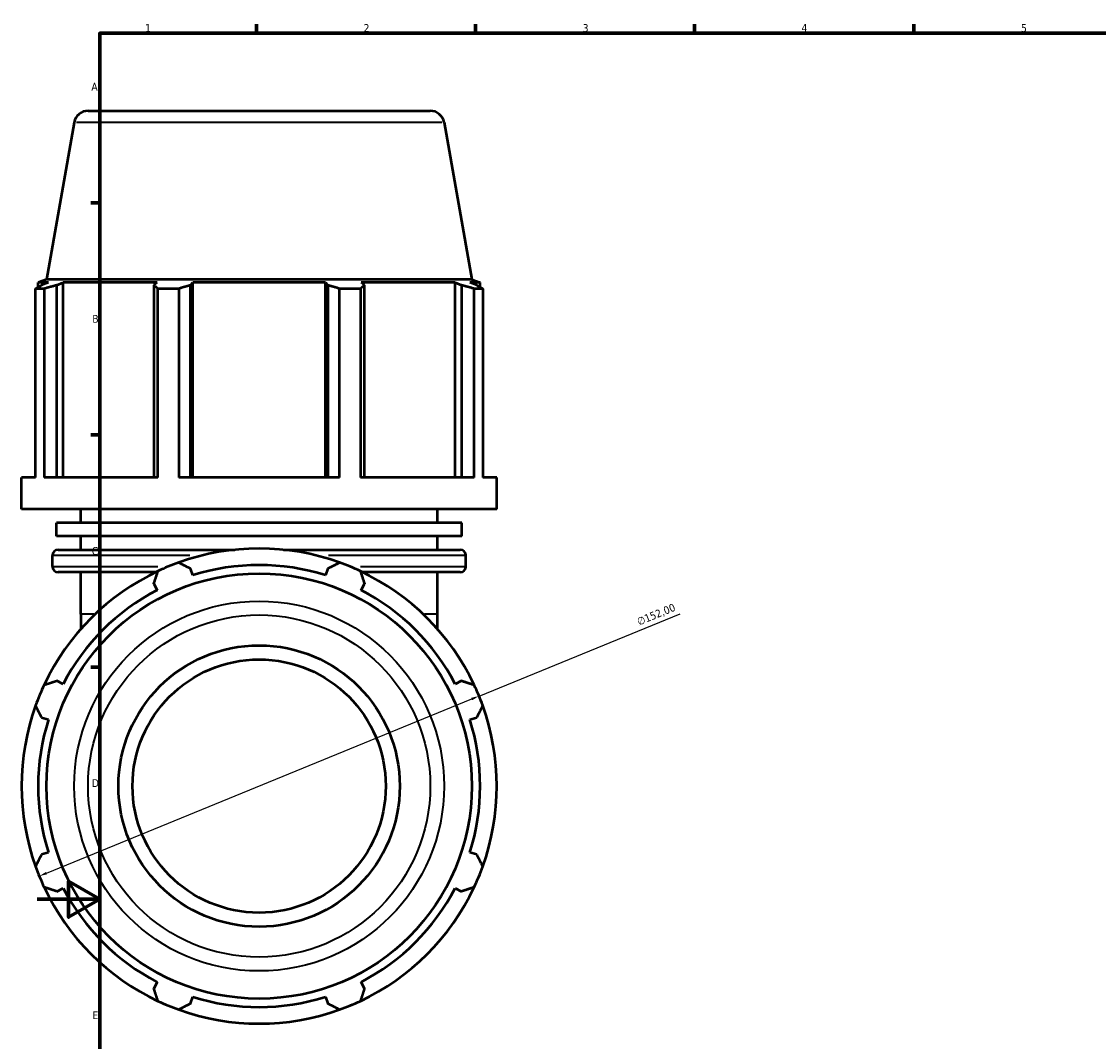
# Model space of a CAD drawing. Header units: millimetres. Extents: x -5 to 1174, y -57 to 1386.
# Tile 2 of 9: x -5 to 339, y 251 to 578. Entities that reach past the tile are written whole.
import ezdxf

# ---------------------------------------------------------------- set-up
doc = ezdxf.new("R2010")
doc.units = ezdxf.units.MM
for name, color, linetype, lineweight in [('Border (ISO)', 7, 'Continuous', 70), ('Dimension (ISO)', 7, 'Continuous', 25), ('Visible (ISO)', 7, 'Continuous', 50), ('Visible Narrow (ISO)', 7, 'Continuous', 35)]:
    doc.layers.add(name, color=color, linetype=linetype, lineweight=lineweight)
doc.styles.add('Note Text (ISO)', font='tahoma.ttf')
doc.dimstyles.new('Default (ISO)', dxfattribs={"dimtxt": 2.5, "dimasz": 2.5, "dimexe": 3.175, "dimexo": 0, "dimgap": 0.762, "dimtad": 1, "dimrnd": 1e-08, "dimzin": 0, "dimtxsty": 'Note Text (ISO)', "dimcen": 0.09, "dimdle": 10, "dimclrd": 256, "dimclre": 256, "dimclrt": 232, "dimazin": 0, "dimtfac": 1.40208, "dimtmove": 0, "dimatfit": 3, "dimfxl": 1, "dimtolj": 1, "dimtzin": 0, "dimlwd": -1, "dimlwe": -1, "dimarcsym": 0})

# ---------------------------------------------------------------- blocks, each defined once
blk = doc.blocks.new('Borders Default Border')
at = {"layer": 'Border (ISO)'}
for p, q in [((70.08, 574), (70.08, 576.9)), ((140.17, 574), (140.17, 576.9)), ((210.25, 574), (210.25, 576.9)), ((280.33, 574), (280.33, 576.9)), ((20, 519.75), (17.1, 519.75)), ((20, 445.5), (17.1, 445.5)), ((20, 371.25), (17.1, 371.25))]:
    blk.add_line(p, q, dxfattribs=at)
at = {"layer": 'Border (ISO)', "flags": 128}
for points in [[(20, 20), (20, 574), (821, 574), (821, 20), (20, 20)], [(0, 297), (20, 297), (10, 302.77), (10, 291.23), (20, 297)]]:
    blk.add_lwpolyline(points, dxfattribs=at)
at = {"layer": 'Border (ISO)', "color": 232, "true_color": 0xca0064, "char_height": 2.5, "attachment_point": 7, "style": 'Note Text (ISO)'}
for s, insert in [('1', (34.48, 574.4)), ('2', (104.37, 574.4)), ('3', (174.43, 574.35)), ('4', (244.42, 574.4)), ('5', (314.64, 574.35)), ('A', (17.29, 555.62)), ('B', (17.59, 481.37)), ('C', (17.43, 407.08)), ('D', (17.43, 332.88)), ('E', (17.64, 258.63))]:
    blk.add_mtext(s, dxfattribs=dict(at, insert=insert))
blk = doc.blocks.new('*D13')
at = {"layer": 'Defpoints', "color": 0, "transparency": 16777216}
for p in [(141.29, 361.98), (0.63, 304.38)]:
    blk.add_point(p, dxfattribs=at)
at = {"layer": 'Dimension (ISO)', "transparency": 16777216}
for p, q in [((141.29, 361.98), (205.6, 388.31)), ((2.94, 305.33), (138.98, 361.03))]:
    blk.add_line(p, q, dxfattribs=at)
blk.add_arc((70.96, 333.18), 76, 19.8731, 109.792, dxfattribs=at)
for points in [[(138.82, 361.41), (139.14, 360.64), (141.29, 361.98)], [(2.78, 305.71), (3.1, 304.94), (0.63, 304.38)]]:
    blk.add_solid(points, dxfattribs=at)
at = {"layer": 'Dimension (ISO)', "color": 232, "true_color": 0xca0064, "transparency": 16777216, "insert": (191.49, 386.82), "char_height": 2.5, "attachment_point": 1, "rotation": 22.2668, "style": 'Note Text (ISO)'}
blk.add_mtext('\\A1;∅152,00', dxfattribs=at)

msp = doc.modelspace()

# ---------------------------------------------------------------- linework, layer by layer
at = {"layer": 'Visible (ISO)'}
for p, q in [((16.234, 549.177), (125.683, 549.177)), ((11.803, 545.459), (2.937, 495.177)), ((130.114, 545.459), (138.98, 495.177)), ((2.937, 495.177), (0.279, 494.21)), ((3.55, 494.21), (0.279, 494.21)), ((0.279, 492.756), (0.279, 494.21)), ((3.55, 494.21), (1.375, 493.38)), ((138.98, 495.177), (2.937, 495.177)), ((6.242, 493.38), (8.265, 494.21)), ((6.242, 431.871), (6.242, 493.38)), ((38.322, 494.21), (8.265, 494.21)), ((8.265, 431.871), (8.265, 494.21)), ((38.322, 494.21), (37.269, 493.38)), ((37.269, 493.38), (37.269, 431.871)), ((49.019, 493.38), (49.705, 494.21)), ((49.019, 431.871), (49.019, 493.38)), ((92.212, 494.21), (49.705, 494.21)), ((49.705, 431.871), (49.705, 494.21)), ((92.212, 494.21), (92.898, 493.38)), ((92.212, 431.871), (92.212, 494.21)), ((92.898, 493.38), (92.898, 431.871)), ((104.648, 493.38), (103.595, 494.21)), ((133.652, 494.21), (103.595, 494.21)), ((104.648, 431.871), (104.648, 493.38)), ((133.652, 494.21), (135.675, 493.38)), ((133.652, 431.871), (133.652, 494.21)), ((135.675, 493.38), (135.675, 431.871)), ((140.542, 493.38), (138.367, 494.21)), ((141.639, 494.21), (138.367, 494.21)), ((138.98, 495.177), (141.639, 494.21)), ((141.639, 492.756), (141.639, 494.21)), ((2.196, 492.273), (-0.552, 492.273)), ((-0.552, 431.871), (-0.552, 492.273)), ((2.196, 492.273), (2.196, 431.871)), ((45.224, 492.273), (38.59, 492.273)), ((38.59, 431.871), (38.59, 492.273)), ((45.224, 492.273), (45.224, 431.871)), ((103.327, 492.273), (96.693, 492.273)), ((96.693, 431.871), (96.693, 492.273)), ((103.327, 492.273), (103.327, 431.871)), ((142.469, 492.273), (139.721, 492.273)), ((139.721, 431.871), (139.721, 492.273)), ((142.469, 492.273), (142.469, 431.871)), ((-0.552, 431.871), (-5.041, 431.871)), ((-5.041, 421.737), (-5.041, 431.871)), ((38.59, 431.871), (2.196, 431.871)), ((96.693, 431.871), (45.224, 431.871)), ((139.721, 431.871), (103.327, 431.871)), ((146.959, 431.871), (142.469, 431.871)), ((146.959, 421.737), (146.959, 431.871)), ((146.959, 421.737), (-5.041, 421.737)), ((13.959, 417.417), (13.959, 421.737)), ((127.959, 417.417), (127.959, 421.737)), ((135.756, 417.417), (6.161, 417.417)), ((6.161, 413.097), (6.161, 417.417)), ((135.756, 413.097), (135.756, 417.417)), ((135.756, 413.097), (6.161, 413.097)), ((13.959, 408.777), (13.959, 413.097)), ((127.959, 408.777), (127.959, 413.097)), ((4.839, 403.377), (4.839, 406.977)), ((6.639, 408.777), (63.171, 408.777)), ((78.746, 408.777), (135.279, 408.777)), ((137.079, 403.377), (137.079, 406.977)), ((37.831, 401.577), (6.639, 401.577)), ((13.959, 388.177), (13.959, 401.577)), ((49.705, 400.586), (49.019, 402.761)), ((92.898, 402.761), (92.212, 400.586)), ((135.279, 401.577), (104.086, 401.577)), ((127.959, 388.177), (127.959, 401.577)), ((37.269, 397.894), (38.322, 395.871)), ((103.595, 395.871), (104.648, 397.894)), ((13.959, 388.177), (13.959, 383.447)), ((127.959, 383.447), (127.959, 388.177)), ((8.265, 365.814), (6.242, 366.867)), ((135.675, 366.867), (133.652, 365.814)), ((1.375, 355.117), (3.55, 354.431)), ((138.367, 354.431), (140.542, 355.117)), ((3.55, 311.923), (1.375, 311.238)), ((140.542, 311.238), (138.367, 311.923)), ((6.242, 299.488), (8.265, 300.541)), ((133.652, 300.541), (135.675, 299.488)), ((38.322, 270.483), (37.269, 268.461)), ((104.648, 268.461), (103.595, 270.483)), ((49.019, 263.594), (49.705, 265.769)), ((92.212, 265.769), (92.898, 263.594))]:
    msp.add_line(p, q, dxfattribs=at)
for radius in [68.022, 45, 40.5]:
    msp.add_circle((70.959, 333.177), radius, dxfattribs=at)
for centre, radius, start, end in [((16.234, 544.677), 4.5, 90, 170), ((125.683, 544.677), 4.5, 10, 90), ((6.639, 406.977), 1.8, 90, 180), ((70.959, 333.177), 76, 70.20802, 109.79198), ((135.279, 406.977), 1.8, 0, 90), ((6.639, 403.377), 1.8, 180, 270), ((70.959, 333.177), 76, 109.79198, 115.20802), ((70.959, 333.177), 70.68, 72.5, 107.5), ((70.959, 333.177), 76, 64.79198, 70.20802), ((135.279, 403.377), 1.8, 270, 0), ((70.959, 333.177), 76, 115.20802, 154.79198), ((70.959, 333.177), 76, 25.20802, 64.79198), ((70.959, 333.177), 70.68, 117.5, 152.5), ((70.959, 333.177), 70.68, 27.5, 62.5), ((70.959, 333.177), 76, 154.79198, 160.20802), ((70.959, 333.177), 76, 19.79198, 25.20802), ((70.959, 333.177), 76, 160.20802, 199.79198), ((70.959, 333.177), 76, 340.20802, 19.79198), ((70.959, 333.177), 70.68, 162.5, 197.5), ((70.959, 333.177), 70.68, 342.5, 17.5), ((70.959, 333.177), 76, 199.79198, 205.20802), ((70.959, 333.177), 76, 334.79198, 340.20802), ((70.959, 333.177), 76, 205.20802, 244.79198), ((70.959, 333.177), 70.68, 207.5, 242.5), ((70.959, 333.177), 76, 295.20802, 334.79198), ((70.959, 333.177), 70.68, 297.5, 332.5), ((70.959, 333.177), 70.68, 252.5, 287.5), ((70.959, 333.177), 76, 244.79198, 250.20802), ((70.959, 333.177), 76, 289.79198, 295.20802), ((70.959, 333.177), 76, 250.20802, 289.79198)]:
    msp.add_arc(centre, radius, start, end, dxfattribs=at)
for points, weights in [([(-0.552, 492.273), (0.431, 492.849), (1.375, 493.38)], [1, 1.00115382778, 1.00149077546]), ([(6.242, 493.38), (4.261, 492.849), (2.196, 492.273)], [1.00149077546, 1.00115382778, 1]), ([(38.59, 492.273), (37.916, 492.849), (37.269, 493.38)], [1, 1.00115382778, 1.00149077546]), ([(49.019, 493.38), (47.16, 492.849), (45.224, 492.273)], [1.00149077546, 1.00115382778, 1]), ([(96.693, 492.273), (94.757, 492.849), (92.898, 493.38)], [1, 1.00115382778, 1.00149077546]), ([(104.648, 493.38), (104.001, 492.849), (103.327, 492.273)], [1.00149077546, 1.00115382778, 1]), ([(139.721, 492.273), (137.657, 492.849), (135.675, 493.38)], [1, 1.00115382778, 1.00149077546]), ([(140.542, 493.38), (141.486, 492.849), (142.469, 492.273)], [1.00149077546, 1.00115382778, 1]), ([(45.224, 404.688), (47.16, 403.705), (49.019, 402.761)], [1, 1.00115382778, 1.00149077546]), ([(92.898, 402.761), (94.757, 403.705), (96.693, 404.688)], [1.00149077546, 1.00115382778, 1]), ([(37.269, 397.894), (37.916, 399.875), (38.59, 401.94)], [1.00149077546, 1.00115382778, 1]), ([(103.327, 401.94), (104.001, 399.875), (104.648, 397.894)], [1, 1.00115382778, 1.00149077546]), ([(2.196, 365.546), (4.261, 366.22), (6.242, 366.867)], [1, 1.00115382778, 1.00149077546]), ([(135.675, 366.867), (137.657, 366.22), (139.721, 365.546)], [1.00149077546, 1.00115382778, 1]), ([(1.375, 355.117), (0.431, 356.975), (-0.552, 358.911)], [1.00149077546, 1.00115382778, 1]), ([(142.469, 358.911), (141.486, 356.975), (140.542, 355.117)], [1, 1.00115382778, 1.00149077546]), ([(-0.552, 307.443), (0.431, 309.379), (1.375, 311.238)], [1, 1.00115382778, 1.00149077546]), ([(140.542, 311.238), (141.486, 309.379), (142.469, 307.443)], [1.00149077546, 1.00115382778, 1]), ([(6.242, 299.488), (4.261, 300.135), (2.196, 300.809)], [1.00149077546, 1.00115382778, 1]), ([(139.721, 300.809), (137.657, 300.135), (135.675, 299.488)], [1, 1.00115382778, 1.00149077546]), ([(38.59, 264.415), (37.916, 266.479), (37.269, 268.461)], [1, 1.00115382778, 1.00149077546]), ([(104.648, 268.461), (104.001, 266.479), (103.327, 264.415)], [1.00149077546, 1.00115382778, 1]), ([(49.019, 263.594), (47.16, 262.65), (45.224, 261.667)], [1.00149077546, 1.00115382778, 1]), ([(96.693, 261.667), (94.757, 262.65), (92.898, 263.594)], [1, 1.00115382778, 1.00149077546])]:
    msp.add_rational_spline(points, weights, degree=2, dxfattribs=at)
at = {"layer": 'Visible Narrow (ISO)'}
for p, q in [((129.386, 545.459), (12.531, 545.459)), ((48.736, 406.977), (4.977, 406.977)), ((136.94, 406.977), (93.181, 406.977)), ((4.941, 403.377), (38.577, 403.377)), ((103.34, 403.377), (136.976, 403.377)), ((18.07, 388.177), (13.97, 388.177)), ((127.947, 388.177), (123.847, 388.177))]:
    msp.add_line(p, q, dxfattribs=at)
for radius in [59.156, 54.724]:
    msp.add_circle((70.959, 333.177), radius, dxfattribs=at)

# ---------------------------------------------------------------- block references
msp.add_blockref('Borders Default Border', (0, 0))

# ---------------------------------------------------------------- dimensions: what is measured, and where the dimension line sits
at = {"layer": 'Dimension (ISO)'}
dim = msp.add_diameter_dim_2p(p1=(0.626, 304.38), p2=(141.291, 361.975), dimstyle='Default (ISO)', override={"dimdec": 2, "dimlfac": 1, "dimtp": 0, "dimtm": 0, "dimtdec": 2, "dimatfit": 2}, dxfattribs=at)
dim.commit()
dim.dimension.update_dxf_attribs({"geometry": '*D13', "text_midpoint": (198.947, 385.583), "dimtype": 163})

doc.saveas('drawing.dxf')
